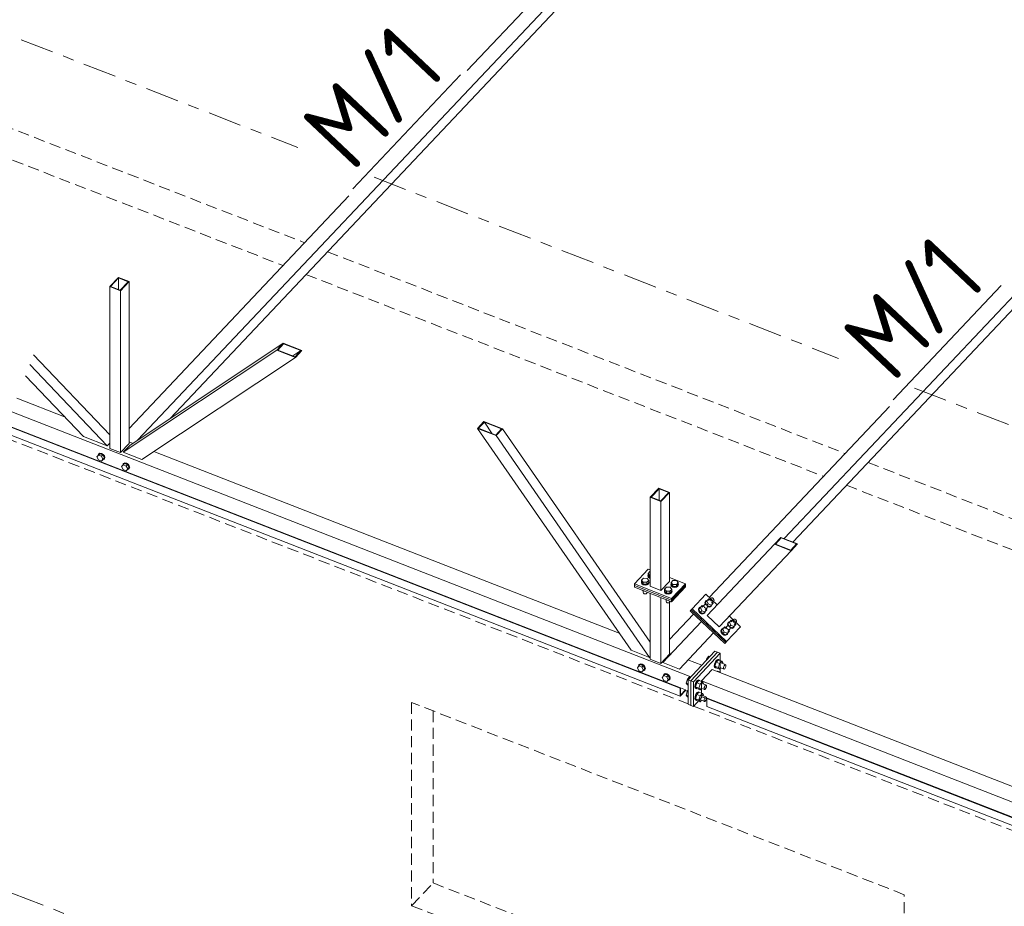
# Model space of a CAD drawing. Header units: millimetres. Extents: x -681 to 506, y -45 to 794.
# Tile 7 of 256: x -316 to -263, y 123 to 170. Entities that reach past the tile are written whole.
import ezdxf

# ---------------------------------------------------------------- set-up
doc = ezdxf.new("R2010")
doc.units = ezdxf.units.MM
doc.header["$LTSCALE"] = 0.6
for name, pattern in [('VERDECKT2', [1.5, 1, -0.5]), ('XKITLINE00', [0]), ('XKITLINE03', [6, 3, -1, 1, -1])]:
    doc.linetypes.add(name, pattern=pattern)
for name, color, linetype, lineweight in [('Bolt', 7, 'Continuous', 0), ('Part', 2, 'Continuous', 0), ('PartMark', 3, 'Continuous', 0), ('S-GRID', 1, 'Continuous', 0)]:
    doc.layers.add(name, color=color, linetype=linetype, lineweight=lineweight)
doc.styles.add('ISOCPEUR', font='ISOCPEUR.TTF')

msp = doc.modelspace()

# ---------------------------------------------------------------- linework, layer by layer
at = {"layer": 'Bolt', "color": 3, "linetype": 'XKITLINE00', "lineweight": 0}
for p, q in [((-311.825, 146.786), (-311.743, 146.882)), ((-311.743, 146.626), (-311.825, 146.786)), ((-311.764, 146.867), (-311.741, 146.936)), ((-311.762, 146.859), (-311.764, 146.867)), ((-311.671, 146.958), (-311.743, 146.882)), ((-311.743, 146.882), (-311.578, 146.818)), ((-311.741, 146.936), (-311.676, 146.969)), ((-311.741, 146.936), (-311.723, 146.955)), ((-311.659, 146.987), (-311.723, 146.955)), ((-311.676, 146.969), (-311.588, 146.956)), ((-311.506, 146.894), (-311.671, 146.958)), ((-311.571, 146.974), (-311.659, 146.987)), ((-311.588, 146.956), (-311.501, 146.9)), ((-311.506, 146.894), (-311.578, 146.818)), ((-311.578, 146.818), (-311.496, 146.658)), ((-311.483, 146.919), (-311.571, 146.974)), ((-311.424, 146.734), (-311.506, 146.894)), ((-311.424, 146.734), (-311.506, 146.639)), ((-311.501, 146.9), (-311.436, 146.818)), ((-311.424, 146.734), (-311.496, 146.658)), ((-311.419, 146.836), (-311.483, 146.919)), ((-311.436, 146.818), (-311.413, 146.73)), ((-311.413, 146.73), (-311.436, 146.66)), ((-311.395, 146.748), (-311.419, 146.836)), ((-311.419, 146.679), (-311.395, 146.748)), ((-311.578, 146.562), (-311.743, 146.626)), ((-311.496, 146.658), (-311.578, 146.562)), ((-311.506, 146.639), (-311.578, 146.562)), ((-311.501, 146.628), (-311.514, 146.63)), ((-311.436, 146.66), (-311.501, 146.628)), ((-311.436, 146.66), (-311.419, 146.679)), ((-310.495, 146.267), (-310.413, 146.363)), ((-310.413, 146.108), (-310.495, 146.267)), ((-310.434, 146.348), (-310.411, 146.418)), ((-310.432, 146.34), (-310.434, 146.348)), ((-310.341, 146.439), (-310.413, 146.363)), ((-310.413, 146.363), (-310.248, 146.299)), ((-310.411, 146.418), (-310.346, 146.45)), ((-310.411, 146.418), (-310.393, 146.436)), ((-310.329, 146.469), (-310.393, 146.436)), ((-310.346, 146.45), (-310.259, 146.437)), ((-310.176, 146.375), (-310.341, 146.439)), ((-310.241, 146.455), (-310.329, 146.469)), ((-310.259, 146.437), (-310.171, 146.382)), ((-310.176, 146.375), (-310.248, 146.299)), ((-310.248, 146.299), (-310.166, 146.139)), ((-310.153, 146.4), (-310.241, 146.455)), ((-310.094, 146.215), (-310.176, 146.375)), ((-310.094, 146.215), (-310.176, 146.12)), ((-310.171, 146.382), (-310.106, 146.299)), ((-310.094, 146.215), (-310.166, 146.139)), ((-310.089, 146.317), (-310.153, 146.4)), ((-310.106, 146.299), (-310.083, 146.211)), ((-310.083, 146.211), (-310.106, 146.141)), ((-310.066, 146.229), (-310.089, 146.317)), ((-310.089, 146.16), (-310.066, 146.229)), ((-310.248, 146.043), (-310.413, 146.108)), ((-310.166, 146.139), (-310.248, 146.043)), ((-310.176, 146.12), (-310.248, 146.043)), ((-310.171, 146.109), (-310.185, 146.111)), ((-310.106, 146.141), (-310.171, 146.109)), ((-310.106, 146.141), (-310.089, 146.16)), ((-282.293, 140.434), (-282.28, 140.463)), ((-282.268, 140.368), (-282.293, 140.434)), ((-282.293, 140.409), (-282.293, 140.434)), ((-282.268, 140.342), (-282.293, 140.409)), ((-282.28, 140.54), (-282.18, 140.646)), ((-282.28, 140.434), (-282.28, 140.54)), ((-282.187, 140.432), (-282.28, 140.54)), ((-282.187, 140.326), (-282.28, 140.434)), ((-282.187, 140.326), (-282.187, 140.432)), ((-282.187, 140.432), (-282.159, 140.432)), ((-282.18, 140.646), (-282.159, 140.646)), ((-282.639, 140.068), (-282.626, 140.097)), ((-282.614, 140.001), (-282.639, 140.068)), ((-282.639, 140.042), (-282.639, 140.068)), ((-282.614, 139.976), (-282.639, 140.042)), ((-282.626, 140.174), (-282.526, 140.28)), ((-282.626, 140.068), (-282.626, 140.174)), ((-282.533, 140.066), (-282.626, 140.174)), ((-282.533, 139.959), (-282.626, 140.068)), ((-282.54, 139.952), (-282.614, 140.001)), ((-282.614, 139.976), (-282.54, 139.927)), ((-282.438, 139.933), (-282.54, 139.952)), ((-282.54, 139.927), (-282.438, 139.907)), ((-282.533, 139.959), (-282.533, 140.066)), ((-282.341, 140.063), (-282.533, 140.066)), ((-282.533, 139.959), (-282.341, 139.957)), ((-282.526, 140.28), (-282.334, 140.277)), ((-282.335, 139.949), (-282.438, 139.933)), ((-282.438, 139.907), (-282.335, 139.924)), ((-282.241, 140.169), (-282.341, 140.063)), ((-282.341, 139.957), (-282.341, 140.063)), ((-282.341, 139.957), (-282.241, 140.062)), ((-282.258, 139.996), (-282.335, 139.949)), ((-282.335, 139.924), (-282.258, 139.971)), ((-282.334, 140.277), (-282.241, 140.169)), ((-282.194, 140.318), (-282.268, 140.368)), ((-282.268, 140.342), (-282.194, 140.293)), ((-282.228, 140.062), (-282.258, 139.996)), ((-282.258, 139.971), (-282.228, 140.037)), ((-282.241, 140.062), (-282.241, 140.169)), ((-282.241, 140.097), (-282.228, 140.062)), ((-282.228, 140.037), (-282.228, 140.062)), ((-282.194, 140.318), (-282.159, 140.312)), ((-282.194, 140.293), (-282.159, 140.286)), ((-282.159, 140.325), (-282.187, 140.326)), ((-281.058, 139.953), (-281.045, 139.981)), ((-281.033, 139.886), (-281.058, 139.953)), ((-281.058, 139.927), (-281.058, 139.953)), ((-281.033, 139.861), (-281.058, 139.927)), ((-281.045, 140.059), (-280.945, 140.165)), ((-281.045, 139.952), (-281.045, 140.059)), ((-280.953, 139.95), (-281.045, 140.059)), ((-280.953, 139.844), (-281.045, 139.952)), ((-280.959, 139.837), (-281.033, 139.886)), ((-281.033, 139.861), (-280.959, 139.811)), ((-280.953, 139.844), (-280.953, 139.95)), ((-280.76, 139.948), (-280.953, 139.95)), ((-280.945, 140.165), (-280.753, 140.162)), ((-280.66, 140.053), (-280.76, 139.948)), ((-280.76, 139.841), (-280.76, 139.948)), ((-280.76, 139.841), (-280.66, 139.947)), ((-280.677, 139.881), (-280.754, 139.834)), ((-280.753, 140.162), (-280.66, 140.053)), ((-280.647, 139.947), (-280.677, 139.881)), ((-280.677, 139.856), (-280.647, 139.921)), ((-280.66, 139.947), (-280.66, 140.053)), ((-280.66, 139.981), (-280.647, 139.947)), ((-280.647, 139.921), (-280.647, 139.947)), ((-282.551, 139.623), (-282.533, 139.602)), ((-282.545, 139.513), (-282.545, 139.615)), ((-282.531, 139.477), (-282.545, 139.513)), ((-282.533, 139.602), (-282.533, 139.616)), ((-282.533, 139.602), (-282.496, 139.601)), ((-282.531, 139.477), (-282.491, 139.451)), ((-282.491, 139.451), (-282.436, 139.44)), ((-282.436, 139.44), (-282.38, 139.449)), ((-282.38, 139.449), (-282.338, 139.475)), ((-282.338, 139.475), (-282.322, 139.51)), ((-282.322, 139.51), (-282.322, 139.534)), ((-281.404, 139.586), (-281.391, 139.615)), ((-281.379, 139.52), (-281.404, 139.586)), ((-281.404, 139.561), (-281.404, 139.586)), ((-281.379, 139.494), (-281.404, 139.561)), ((-281.391, 139.692), (-281.291, 139.798)), ((-281.391, 139.586), (-281.391, 139.692)), ((-281.298, 139.584), (-281.391, 139.692)), ((-281.298, 139.478), (-281.391, 139.586)), ((-281.305, 139.47), (-281.379, 139.52)), ((-281.379, 139.494), (-281.305, 139.445)), ((-281.203, 139.451), (-281.305, 139.47)), ((-281.305, 139.445), (-281.203, 139.426)), ((-281.298, 139.478), (-281.298, 139.584)), ((-281.106, 139.581), (-281.298, 139.584)), ((-281.298, 139.478), (-281.106, 139.475)), ((-281.291, 139.798), (-281.099, 139.796)), ((-281.1, 139.468), (-281.203, 139.451)), ((-281.203, 139.426), (-281.1, 139.442)), ((-281.006, 139.687), (-281.106, 139.581)), ((-281.106, 139.475), (-281.006, 139.581)), ((-281.106, 139.475), (-281.106, 139.581)), ((-281.023, 139.515), (-281.1, 139.468)), ((-281.1, 139.442), (-281.023, 139.489)), ((-281.099, 139.796), (-281.006, 139.687)), ((-280.993, 139.58), (-281.023, 139.515)), ((-281.023, 139.489), (-280.993, 139.555)), ((-281.006, 139.581), (-281.006, 139.687)), ((-281.006, 139.615), (-280.993, 139.58)), ((-280.993, 139.555), (-280.993, 139.58)), ((-280.857, 139.818), (-280.959, 139.837)), ((-280.959, 139.811), (-280.857, 139.792)), ((-280.953, 139.844), (-280.76, 139.841)), ((-280.754, 139.834), (-280.857, 139.818)), ((-280.857, 139.792), (-280.754, 139.808)), ((-280.754, 139.808), (-280.677, 139.856)), ((-281.316, 139.141), (-281.298, 139.12)), ((-281.31, 139.032), (-281.31, 139.133)), ((-281.296, 138.996), (-281.31, 139.032)), ((-281.298, 139.12), (-281.298, 139.134)), ((-281.298, 139.12), (-281.261, 139.12)), ((-281.296, 138.996), (-281.256, 138.969)), ((-281.256, 138.969), (-281.201, 138.959)), ((-281.201, 138.959), (-281.145, 138.967)), ((-281.145, 138.967), (-281.104, 138.993)), ((-281.104, 138.993), (-281.088, 139.029)), ((-281.088, 139.029), (-281.088, 139.052)), ((-279.375, 138.815), (-279.475, 138.71)), ((-279.385, 138.724), (-279.27, 138.846)), ((-279.318, 138.795), (-279.375, 138.815)), ((-279.288, 138.805), (-279.27, 138.846)), ((-279.279, 138.755), (-279.288, 138.805)), ((-279.27, 138.846), (-279.23, 138.866)), ((-279.203, 139.055), (-279.236, 138.98)), ((-279.236, 138.98), (-279.22, 138.887)), ((-279.23, 138.866), (-279.18, 138.861)), ((-279.221, 138.996), (-279.188, 139.071)), ((-279.205, 138.903), (-279.221, 138.996)), ((-279.22, 138.887), (-279.204, 138.864)), ((-279.209, 138.991), (-279.129, 139.076)), ((-279.144, 138.839), (-279.209, 138.991)), ((-279.173, 138.857), (-279.205, 138.903)), ((-279.203, 139.055), (-279.188, 139.071)), ((-279.188, 139.071), (-279.114, 139.109)), ((-279.18, 138.861), (-279.131, 138.831)), ((-279.132, 138.831), (-279.058, 138.909)), ((-279.131, 138.831), (-279.099, 138.785)), ((-279.029, 139.182), (-279.129, 139.076)), ((-279.129, 139.076), (-279.058, 138.909)), ((-279.123, 138.819), (-278.967, 138.763)), ((-279.114, 139.109), (-279.1, 139.107)), ((-279.058, 138.909), (-278.887, 138.847)), ((-279.039, 139.091), (-278.924, 139.213)), ((-278.972, 139.161), (-279.029, 139.182)), ((-278.967, 138.763), (-278.887, 138.847)), ((-278.942, 139.172), (-278.924, 139.213)), ((-278.934, 139.121), (-278.942, 139.172)), ((-278.901, 139.075), (-278.934, 139.121)), ((-278.924, 139.213), (-278.884, 139.233)), ((-278.853, 139.045), (-278.901, 139.075)), ((-278.855, 138.864), (-278.889, 138.789)), ((-278.887, 138.847), (-278.787, 138.953)), ((-278.884, 139.233), (-278.834, 139.227)), ((-278.877, 138.938), (-278.762, 139.06)), ((-278.858, 138.878), (-278.855, 138.864)), ((-278.802, 139.04), (-278.853, 139.045)), ((-278.834, 139.227), (-278.786, 139.197)), ((-278.787, 138.953), (-278.811, 139.009)), ((-278.762, 139.06), (-278.802, 139.04)), ((-278.786, 139.197), (-278.753, 139.151)), ((-278.744, 139.101), (-278.762, 139.06)), ((-278.753, 139.151), (-278.744, 139.101)), ((-279.548, 138.689), (-279.582, 138.613)), ((-279.582, 138.613), (-279.566, 138.52)), ((-279.567, 138.629), (-279.533, 138.705)), ((-279.551, 138.536), (-279.567, 138.629)), ((-279.566, 138.52), (-279.506, 138.435)), ((-279.555, 138.625), (-279.475, 138.71)), ((-279.484, 138.458), (-279.555, 138.625)), ((-279.491, 138.451), (-279.551, 138.536)), ((-279.548, 138.689), (-279.533, 138.705)), ((-279.533, 138.705), (-279.46, 138.742)), ((-279.506, 138.435), (-279.417, 138.379)), ((-279.402, 138.395), (-279.491, 138.451)), ((-279.404, 138.542), (-279.484, 138.458)), ((-279.484, 138.458), (-279.313, 138.396)), ((-279.475, 138.71), (-279.404, 138.542)), ((-279.46, 138.742), (-279.446, 138.741)), ((-279.417, 138.379), (-279.323, 138.369)), ((-279.404, 138.542), (-279.233, 138.481)), ((-279.308, 138.385), (-279.402, 138.395)), ((-279.323, 138.369), (-279.249, 138.407)), ((-279.313, 138.396), (-279.233, 138.481)), ((-279.235, 138.422), (-279.308, 138.385)), ((-279.247, 138.709), (-279.279, 138.755)), ((-279.249, 138.407), (-279.235, 138.422)), ((-279.199, 138.679), (-279.247, 138.709)), ((-279.201, 138.498), (-279.235, 138.422)), ((-279.233, 138.481), (-279.133, 138.587)), ((-279.223, 138.572), (-279.108, 138.694)), ((-279.204, 138.512), (-279.201, 138.498)), ((-279.148, 138.673), (-279.199, 138.679)), ((-279.133, 138.587), (-279.157, 138.642)), ((-279.108, 138.694), (-279.148, 138.673)), ((-279.09, 138.734), (-279.108, 138.694)), ((-279.103, 138.791), (-279.056, 138.762)), ((-279.099, 138.785), (-279.09, 138.734)), ((-279.095, 138.761), (-279.071, 138.746)), ((-279.071, 138.746), (-278.977, 138.735)), ((-278.962, 138.751), (-279.056, 138.762)), ((-278.977, 138.735), (-278.904, 138.773)), ((-278.889, 138.789), (-278.962, 138.751)), ((-278.904, 138.773), (-278.889, 138.789)), ((-277.991, 137.911), (-278.024, 137.836)), ((-278.024, 137.836), (-278.008, 137.743)), ((-278.009, 137.851), (-277.976, 137.927)), ((-277.993, 137.758), (-278.009, 137.851)), ((-277.997, 137.847), (-277.917, 137.932)), ((-277.932, 137.695), (-277.997, 137.847)), ((-277.961, 137.712), (-277.993, 137.758)), ((-277.991, 137.911), (-277.976, 137.927)), ((-277.976, 137.927), (-277.902, 137.964)), ((-277.92, 137.687), (-277.846, 137.765)), ((-277.818, 138.038), (-277.917, 137.932)), ((-277.917, 137.932), (-277.846, 137.765)), ((-277.902, 137.964), (-277.888, 137.963)), ((-277.846, 137.765), (-277.675, 137.703)), ((-277.827, 137.947), (-277.712, 138.068)), ((-277.761, 138.017), (-277.818, 138.038)), ((-277.73, 138.028), (-277.712, 138.068)), ((-277.722, 137.977), (-277.73, 138.028)), ((-277.689, 137.931), (-277.722, 137.977)), ((-277.712, 138.068), (-277.673, 138.089)), ((-277.641, 137.901), (-277.689, 137.931)), ((-277.675, 137.703), (-277.575, 137.809)), ((-277.673, 138.089), (-277.622, 138.083)), ((-277.666, 137.794), (-277.551, 137.916)), ((-277.59, 137.895), (-277.641, 137.901)), ((-277.622, 138.083), (-277.574, 138.053)), ((-277.575, 137.809), (-277.599, 137.865)), ((-277.551, 137.916), (-277.59, 137.895)), ((-277.574, 138.053), (-277.541, 138.007)), ((-277.533, 137.956), (-277.551, 137.916)), ((-277.541, 138.007), (-277.533, 137.956)), ((-278.337, 137.545), (-278.37, 137.469)), ((-278.37, 137.469), (-278.354, 137.376)), ((-278.355, 137.485), (-278.322, 137.56)), ((-278.339, 137.392), (-278.355, 137.485)), ((-278.354, 137.376), (-278.294, 137.291)), ((-278.343, 137.481), (-278.263, 137.566)), ((-278.272, 137.314), (-278.343, 137.481)), ((-278.279, 137.306), (-278.339, 137.392)), ((-278.337, 137.545), (-278.322, 137.56)), ((-278.322, 137.56), (-278.248, 137.598)), ((-278.294, 137.291), (-278.205, 137.235)), ((-278.19, 137.251), (-278.279, 137.306)), ((-278.192, 137.398), (-278.272, 137.314)), ((-278.272, 137.314), (-278.101, 137.252)), ((-278.163, 137.671), (-278.263, 137.566)), ((-278.263, 137.566), (-278.192, 137.398)), ((-278.248, 137.598), (-278.234, 137.596)), ((-278.205, 137.235), (-278.111, 137.225)), ((-278.192, 137.398), (-278.021, 137.337)), ((-278.096, 137.241), (-278.19, 137.251)), ((-278.173, 137.58), (-278.058, 137.702)), ((-278.106, 137.651), (-278.163, 137.671)), ((-278.111, 137.225), (-278.038, 137.262)), ((-278.101, 137.252), (-278.021, 137.337)), ((-278.023, 137.278), (-278.096, 137.241)), ((-278.076, 137.661), (-278.058, 137.702)), ((-278.068, 137.611), (-278.076, 137.661)), ((-278.035, 137.565), (-278.068, 137.611)), ((-278.058, 137.702), (-278.018, 137.722)), ((-278.038, 137.262), (-278.023, 137.278)), ((-277.987, 137.535), (-278.035, 137.565)), ((-277.989, 137.354), (-278.023, 137.278)), ((-278.021, 137.337), (-277.921, 137.442)), ((-278.018, 137.722), (-277.968, 137.717)), ((-278.011, 137.428), (-277.896, 137.549)), ((-278.008, 137.743), (-277.992, 137.719)), ((-277.992, 137.368), (-277.989, 137.354)), ((-277.936, 137.529), (-277.987, 137.535)), ((-277.968, 137.717), (-277.92, 137.687)), ((-277.921, 137.442), (-277.945, 137.498)), ((-277.896, 137.549), (-277.936, 137.529)), ((-277.92, 137.687), (-277.887, 137.64)), ((-277.911, 137.675), (-277.755, 137.618)), ((-277.878, 137.59), (-277.896, 137.549)), ((-277.892, 137.647), (-277.844, 137.617)), ((-277.887, 137.64), (-277.878, 137.59)), ((-277.883, 137.616), (-277.859, 137.601)), ((-277.859, 137.601), (-277.765, 137.591)), ((-277.75, 137.607), (-277.844, 137.617)), ((-277.765, 137.591), (-277.692, 137.629)), ((-277.755, 137.618), (-277.675, 137.703)), ((-277.677, 137.645), (-277.75, 137.607)), ((-277.692, 137.629), (-277.677, 137.645)), ((-277.644, 137.72), (-277.677, 137.645)), ((-277.646, 137.734), (-277.644, 137.72)), ((-282.699, 135.657), (-282.771, 135.581)), ((-282.769, 135.636), (-282.704, 135.668)), ((-282.769, 135.636), (-282.751, 135.654)), ((-282.687, 135.687), (-282.751, 135.654)), ((-282.704, 135.668), (-282.616, 135.655)), ((-282.534, 135.593), (-282.699, 135.657)), ((-282.599, 135.673), (-282.687, 135.687)), ((-282.616, 135.655), (-282.529, 135.6)), ((-282.511, 135.618), (-282.599, 135.673)), ((-279.164, 135.87), (-279.135, 135.975)), ((-279.135, 135.975), (-279.016, 136.102)), ((-279.084, 135.955), (-279.135, 135.975)), ((-279.016, 136.102), (-278.964, 136.082)), ((-278.72, 135.681), (-278.737, 135.57)), ((-278.673, 135.799), (-278.72, 135.681)), ((-278.699, 135.555), (-278.682, 135.667)), ((-278.632, 135.779), (-278.692, 135.562)), ((-278.682, 135.667), (-278.635, 135.784)), ((-278.61, 135.891), (-278.673, 135.799)), ((-278.635, 135.784), (-278.572, 135.877)), ((-278.512, 135.906), (-278.632, 135.779)), ((-278.451, 135.709), (-278.632, 135.779)), ((-278.547, 135.933), (-278.61, 135.891)), ((-278.572, 135.877), (-278.509, 135.919)), ((-278.547, 135.933), (-278.509, 135.919)), ((-278.512, 135.906), (-278.332, 135.836)), ((-278.511, 135.492), (-278.451, 135.709)), ((-278.509, 135.919), (-278.462, 135.899)), ((-278.462, 135.899), (-278.459, 135.885)), ((-278.332, 135.836), (-278.451, 135.709)), ((-278.357, 135.744), (-278.138, 135.659)), ((-278.272, 135.746), (-278.332, 135.836)), ((-278.28, 135.714), (-278.272, 135.746)), ((-278.173, 135.636), (-278.138, 135.659)), ((-278.138, 135.659), (-278.113, 135.648)), ((-278.113, 135.648), (-278.104, 135.607)), ((-282.853, 135.486), (-282.771, 135.581)), ((-282.771, 135.326), (-282.853, 135.486)), ((-282.792, 135.566), (-282.769, 135.636)), ((-282.79, 135.559), (-282.792, 135.566)), ((-282.771, 135.581), (-282.606, 135.517)), ((-282.606, 135.262), (-282.771, 135.326)), ((-282.534, 135.593), (-282.606, 135.517)), ((-282.606, 135.517), (-282.524, 135.357)), ((-282.524, 135.357), (-282.606, 135.262)), ((-282.534, 135.338), (-282.606, 135.262)), ((-282.529, 135.327), (-282.542, 135.329)), ((-282.452, 135.433), (-282.534, 135.593)), ((-282.452, 135.433), (-282.534, 135.338)), ((-282.529, 135.6), (-282.464, 135.517)), ((-282.464, 135.36), (-282.529, 135.327)), ((-282.452, 135.433), (-282.524, 135.357)), ((-282.447, 135.535), (-282.511, 135.618)), ((-282.464, 135.517), (-282.441, 135.429)), ((-282.441, 135.429), (-282.464, 135.36)), ((-282.464, 135.36), (-282.447, 135.378)), ((-282.423, 135.447), (-282.447, 135.535)), ((-282.447, 135.378), (-282.423, 135.447)), ((-281.462, 135.047), (-281.439, 135.117)), ((-281.369, 135.139), (-281.441, 135.062)), ((-281.439, 135.117), (-281.374, 135.15)), ((-281.439, 135.117), (-281.421, 135.135)), ((-281.357, 135.168), (-281.421, 135.135)), ((-281.374, 135.15), (-281.287, 135.136)), ((-281.204, 135.075), (-281.369, 135.139)), ((-281.269, 135.155), (-281.357, 135.168)), ((-281.287, 135.136), (-281.199, 135.081)), ((-281.181, 135.099), (-281.269, 135.155)), ((-278.737, 135.57), (-278.72, 135.494)), ((-278.72, 135.494), (-278.673, 135.475)), ((-278.682, 135.479), (-278.699, 135.555)), ((-278.511, 135.492), (-278.692, 135.562)), ((-278.692, 135.562), (-278.632, 135.473)), ((-278.635, 135.46), (-278.682, 135.479)), ((-278.673, 135.475), (-278.672, 135.475)), ((-278.673, 135.475), (-278.635, 135.46)), ((-278.622, 135.469), (-278.635, 135.46)), ((-278.632, 135.473), (-278.451, 135.402)), ((-278.56, 135.286), (-278.547, 135.295)), ((-278.547, 135.295), (-278.509, 135.28)), ((-278.522, 135.272), (-278.509, 135.28)), ((-278.511, 135.492), (-278.451, 135.402)), ((-278.509, 135.28), (-278.462, 135.261)), ((-278.462, 135.261), (-278.459, 135.247)), ((-278.451, 135.402), (-278.381, 135.477)), ((-278.426, 135.494), (-278.208, 135.409)), ((-278.242, 135.46), (-278.233, 135.521)), ((-278.233, 135.419), (-278.242, 135.46)), ((-278.233, 135.521), (-278.208, 135.585)), ((-278.208, 135.409), (-278.233, 135.419)), ((-278.208, 135.585), (-278.173, 135.636)), ((-278.173, 135.432), (-278.208, 135.409)), ((-278.138, 135.482), (-278.173, 135.432)), ((-278.113, 135.546), (-278.138, 135.482)), ((-278.104, 135.607), (-278.113, 135.546)), ((-281.523, 134.967), (-281.441, 135.062)), ((-281.441, 134.807), (-281.523, 134.967)), ((-281.46, 135.04), (-281.462, 135.047)), ((-281.441, 135.062), (-281.276, 134.998)), ((-281.276, 134.743), (-281.441, 134.807)), ((-281.204, 135.075), (-281.276, 134.998)), ((-281.276, 134.998), (-281.194, 134.838)), ((-281.194, 134.838), (-281.276, 134.743)), ((-281.204, 134.819), (-281.276, 134.743)), ((-281.199, 134.808), (-281.213, 134.81)), ((-281.122, 134.915), (-281.204, 135.075)), ((-281.122, 134.915), (-281.204, 134.819)), ((-281.199, 135.081), (-281.134, 134.998)), ((-281.134, 134.841), (-281.199, 134.808)), ((-281.122, 134.915), (-281.194, 134.838)), ((-281.117, 135.017), (-281.181, 135.099)), ((-281.134, 134.998), (-281.111, 134.91)), ((-281.111, 134.91), (-281.134, 134.841)), ((-281.134, 134.841), (-281.117, 134.859)), ((-281.094, 134.929), (-281.117, 135.017)), ((-281.117, 134.859), (-281.094, 134.929)), ((-280.173, 134.876), (-280.233, 134.66)), ((-280.134, 134.621), (-280.233, 134.66)), ((-280.233, 134.66), (-280.173, 134.57)), ((-280.053, 135.003), (-280.173, 134.876)), ((-280.173, 134.876), (-280.122, 134.856)), ((-280.053, 135.003), (-280.002, 134.983)), ((-279.757, 134.582), (-279.774, 134.471)), ((-279.711, 134.7), (-279.757, 134.582)), ((-279.669, 134.68), (-279.729, 134.463)), ((-279.719, 134.568), (-279.673, 134.685)), ((-279.648, 134.792), (-279.711, 134.7)), ((-279.673, 134.685), (-279.61, 134.777)), ((-279.55, 134.807), (-279.669, 134.68)), ((-279.489, 134.61), (-279.669, 134.68)), ((-279.584, 134.834), (-279.648, 134.792)), ((-279.61, 134.777), (-279.546, 134.82)), ((-279.584, 134.834), (-279.546, 134.82)), ((-279.55, 134.807), (-279.369, 134.736)), ((-279.549, 134.393), (-279.489, 134.61)), ((-279.546, 134.82), (-279.5, 134.8)), ((-279.5, 134.8), (-279.497, 134.786)), ((-279.369, 134.736), (-279.489, 134.61)), ((-279.394, 134.645), (-279.176, 134.56)), ((-279.309, 134.647), (-279.369, 134.736)), ((-279.318, 134.615), (-279.309, 134.647)), ((-280.173, 134.238), (-280.233, 134.021)), ((-280.173, 134.57), (-280.134, 134.555)), ((-280.134, 134.279), (-280.173, 134.238)), ((-280.173, 134.238), (-280.134, 134.223)), ((-279.774, 134.471), (-279.757, 134.395)), ((-279.757, 134.395), (-279.711, 134.376)), ((-279.711, 134.062), (-279.757, 133.944)), ((-279.736, 134.456), (-279.719, 134.568)), ((-279.719, 134.38), (-279.736, 134.456)), ((-279.549, 134.393), (-279.729, 134.463)), ((-279.729, 134.463), (-279.669, 134.374)), ((-279.673, 134.361), (-279.719, 134.38)), ((-279.711, 134.376), (-279.71, 134.376)), ((-279.711, 134.376), (-279.673, 134.361)), ((-279.648, 134.154), (-279.711, 134.062)), ((-279.66, 134.37), (-279.673, 134.361)), ((-279.673, 134.047), (-279.61, 134.139)), ((-279.669, 134.374), (-279.489, 134.303)), ((-279.55, 134.169), (-279.669, 134.042)), ((-279.584, 134.196), (-279.648, 134.154)), ((-279.61, 134.139), (-279.546, 134.181)), ((-279.584, 134.196), (-279.546, 134.181)), ((-279.55, 134.169), (-279.369, 134.098)), ((-279.549, 134.393), (-279.489, 134.303)), ((-279.546, 134.181), (-279.5, 134.162)), ((-279.5, 134.162), (-279.497, 134.148)), ((-279.489, 134.303), (-279.418, 134.378)), ((-279.369, 134.098), (-279.489, 133.971)), ((-279.464, 134.395), (-279.245, 134.31)), ((-279.309, 134.008), (-279.369, 134.098)), ((-279.28, 134.361), (-279.27, 134.422)), ((-279.27, 134.32), (-279.28, 134.361)), ((-279.27, 134.422), (-279.245, 134.486)), ((-279.245, 134.31), (-279.27, 134.32)), ((-279.245, 134.486), (-279.211, 134.537)), ((-279.211, 134.332), (-279.245, 134.31)), ((-279.211, 134.537), (-279.176, 134.56)), ((-279.176, 134.383), (-279.211, 134.332)), ((-279.176, 134.56), (-279.151, 134.549)), ((-279.151, 134.447), (-279.176, 134.383)), ((-279.151, 134.549), (-279.141, 134.508)), ((-279.141, 134.508), (-279.151, 134.447)), ((-280.134, 133.983), (-280.233, 134.021)), ((-280.233, 134.021), (-280.173, 133.932)), ((-280.173, 133.932), (-280.134, 133.916)), ((-279.757, 133.944), (-279.774, 133.832)), ((-279.774, 133.832), (-279.757, 133.757)), ((-279.757, 133.757), (-279.711, 133.737)), ((-279.736, 133.818), (-279.719, 133.929)), ((-279.719, 133.742), (-279.736, 133.818)), ((-279.669, 134.042), (-279.729, 133.825)), ((-279.549, 133.755), (-279.729, 133.825)), ((-279.729, 133.825), (-279.669, 133.735)), ((-279.719, 133.929), (-279.673, 134.047)), ((-279.673, 133.723), (-279.719, 133.742)), ((-279.711, 133.737), (-279.71, 133.738)), ((-279.711, 133.737), (-279.673, 133.723)), ((-279.66, 133.731), (-279.673, 133.723)), ((-279.489, 133.971), (-279.669, 134.042)), ((-279.669, 133.735), (-279.489, 133.665)), ((-279.549, 133.755), (-279.489, 133.971)), ((-279.549, 133.755), (-279.489, 133.665)), ((-279.489, 133.665), (-279.418, 133.739)), ((-279.464, 133.756), (-279.245, 133.671)), ((-279.394, 134.007), (-279.176, 133.921)), ((-279.318, 133.977), (-279.309, 134.008)), ((-279.28, 133.723), (-279.27, 133.784)), ((-279.27, 133.682), (-279.28, 133.723)), ((-279.27, 133.784), (-279.245, 133.848)), ((-279.245, 133.671), (-279.27, 133.682)), ((-279.245, 133.848), (-279.211, 133.898)), ((-279.211, 133.694), (-279.245, 133.671)), ((-279.211, 133.898), (-279.176, 133.921)), ((-279.176, 133.744), (-279.211, 133.694)), ((-279.176, 133.921), (-279.151, 133.911)), ((-279.151, 133.809), (-279.176, 133.744)), ((-279.151, 133.911), (-279.141, 133.87)), ((-279.141, 133.87), (-279.151, 133.809))]:
    msp.add_line(p, q, dxfattribs=at)
at = {"layer": 'Part', "color": 2, "linetype": 'XKITLINE00', "lineweight": 0}
for p, q in [((-291.982, 167.494), (-279.641, 180.567)), ((-309.641, 147.688), (-278.881, 180.271)), ((-307.913, 148.836), (-278.881, 179.59)), ((-274.985, 142.407), (-249.909, 168.97)), ((-274.516, 142.224), (-249.909, 168.289)), ((-353.301, 163.604), (-279.981, 135.005)), ((-280.56, 134.388), (-353.458, 162.822)), ((-353.453, 162.845), (-280.543, 134.406)), ((-353.537, 162.427), (-280.56, 133.962)), ((-310.1, 148.303), (-298.311, 160.791)), ((-310.67, 156.409), (-311.131, 155.921)), ((-311.085, 155.928), (-310.658, 156.38)), ((-310.67, 156.409), (-310.1, 156.187)), ((-310.658, 156.38), (-310.658, 155.762)), ((-310.145, 156.18), (-310.658, 156.38)), ((-311.131, 155.921), (-311.131, 147.239)), ((-311.131, 155.921), (-310.561, 155.699)), ((-311.085, 155.928), (-310.572, 155.728)), ((-310.572, 155.728), (-310.145, 156.18)), ((-310.1, 156.187), (-310.561, 155.699)), ((-310.561, 155.699), (-310.561, 147.017)), ((-310.1, 156.187), (-310.1, 147.505)), ((-301.834, 152.879), (-310.062, 147.407)), ((-301.834, 152.879), (-302.18, 152.513)), ((-301.814, 152.847), (-302.125, 152.517)), ((-300.837, 152.491), (-301.834, 152.879)), ((-300.892, 152.487), (-301.814, 152.847)), ((-311.131, 147.963), (-315.218, 152.26)), ((-302.18, 152.513), (-310.408, 147.041)), ((-301.183, 152.124), (-309.411, 146.652)), ((-302.18, 152.513), (-301.183, 152.124)), ((-302.125, 152.517), (-301.203, 152.157)), ((-301.319, 152.203), (-300.892, 152.487)), ((-301.203, 152.157), (-300.892, 152.487)), ((-301.183, 152.124), (-300.837, 152.491)), ((-311.267, 147.376), (-315.42, 151.742)), ((-312.546, 147.875), (-315.654, 151.142)), ((-316.123, 149.938), (-313.557, 148.937)), ((-278.994, 139.262), (-269.339, 149.49)), ((-291.075, 148.683), (-291.421, 148.317)), ((-291.421, 148.317), (-290.424, 147.928)), ((-291.421, 148.317), (-283.193, 136.425)), ((-291.367, 148.32), (-291.055, 148.65)), ((-291.367, 148.32), (-290.444, 147.961)), ((-291.075, 148.683), (-290.078, 148.294)), ((-291.055, 148.65), (-290.628, 148.032)), ((-290.133, 148.29), (-291.055, 148.65)), ((-312.546, 147.875), (-311.267, 147.376)), ((-311.174, 148.008), (-311.131, 147.991)), ((-290.444, 147.961), (-290.133, 148.29)), ((-290.078, 148.294), (-290.424, 147.928)), ((-290.424, 147.928), (-282.196, 136.036)), ((-282.159, 136.849), (-290.078, 148.294)), ((-311.267, 147.376), (-311.131, 147.52)), ((-310.1, 147.505), (-310.561, 147.017)), ((-310.062, 147.407), (-310.408, 147.041)), ((-310.1, 147.589), (-309.904, 147.512)), ((-310.561, 147.017), (-311.131, 147.239)), ((-310.408, 147.041), (-309.411, 146.652)), ((-308.778, 147.073), (-283.826, 137.341)), ((-281.698, 145.109), (-282.159, 144.62)), ((-282.159, 144.62), (-282.159, 139.849)), ((-282.159, 144.62), (-281.589, 144.398)), ((-282.113, 144.627), (-281.686, 145.079)), ((-282.113, 144.627), (-281.6, 144.427)), ((-281.698, 145.109), (-281.128, 144.886)), ((-281.686, 145.079), (-281.686, 144.461)), ((-281.173, 144.879), (-281.686, 145.079)), ((-281.6, 144.427), (-281.173, 144.879)), ((-281.128, 144.886), (-281.589, 144.398)), ((-281.128, 144.886), (-281.128, 140.115)), ((-281.589, 144.398), (-281.589, 139.626)), ((-275.502, 142.107), (-279.116, 138.281)), ((-275.156, 142.474), (-275.502, 142.107)), ((-275.502, 142.107), (-274.609, 141.759)), ((-275.14, 142.442), (-275.451, 142.113)), ((-275.451, 142.113), (-274.625, 141.79)), ((-275.156, 142.474), (-274.263, 142.125)), ((-274.314, 142.12), (-275.14, 142.442)), ((-274.625, 141.79), (-274.314, 142.12)), ((-274.609, 141.759), (-274.263, 142.125)), ((-274.609, 141.759), (-278.47, 137.67)), ((-282.266, 140.768), (-283.015, 139.974)), ((-282.266, 140.768), (-282.159, 140.726)), ((-283.015, 139.974), (-281.02, 139.196)), ((-283.015, 139.974), (-283.015, 139.889)), ((-283.015, 139.889), (-281.02, 139.111)), ((-283.015, 139.804), (-283.015, 139.889)), ((-281.02, 139.111), (-283.015, 139.889)), ((-281.128, 140.115), (-281.589, 139.626)), ((-281.128, 140.324), (-280.271, 139.99)), ((-280.271, 139.99), (-281.02, 139.196)), ((-280.271, 139.905), (-281.02, 139.111)), ((-280.271, 139.905), (-281.02, 139.111)), ((-280.271, 139.905), (-280.271, 139.99)), ((-280.271, 139.819), (-280.271, 139.905)), ((-281.02, 139.026), (-283.015, 139.804)), ((-281.589, 139.626), (-282.159, 139.849)), ((-282.159, 135.938), (-282.159, 139.47)), ((-280.271, 139.819), (-281.02, 139.026)), ((-279.175, 139.433), (-279.924, 138.639)), ((-279.175, 139.433), (-278.568, 138.861)), ((-281.589, 139.247), (-281.589, 135.716)), ((-281.128, 136.205), (-281.128, 139.068)), ((-281.02, 139.196), (-281.02, 139.111)), ((-281.02, 139.111), (-281.02, 139.026)), ((-281.128, 137.002), (-279.843, 138.363)), ((-279.974, 138.586), (-280.024, 138.533)), ((-280.024, 138.533), (-278.166, 136.779)), ((-279.924, 138.639), (-279.974, 138.586)), ((-279.974, 138.586), (-278.116, 136.832)), ((-279.974, 138.586), (-278.116, 136.832)), ((-279.924, 138.639), (-278.066, 136.885)), ((-279.116, 138.281), (-278.47, 137.67)), ((-281.494, 135.763), (-279.418, 137.961)), ((-277.922, 138.25), (-277.316, 137.678)), ((-278.772, 137.351), (-280.601, 135.414)), ((-278.066, 136.885), (-277.316, 137.678)), ((-278.116, 136.832), (-278.166, 136.779)), ((-278.116, 136.832), (-278.066, 136.885)), ((-282.196, 136.036), (-283.193, 136.425)), ((-281.589, 135.716), (-281.128, 136.205)), ((-281.128, 136.288), (-281.033, 136.251)), ((-278.693, 136.369), (-280.134, 134.843)), ((-278.551, 136.314), (-279.992, 134.787)), ((-278.551, 136.314), (-279.992, 134.787)), ((-278.408, 136.258), (-279.849, 134.732)), ((-278.693, 136.369), (-278.551, 136.314)), ((-278.551, 136.314), (-278.408, 136.258)), ((-278.408, 136.258), (-278.408, 135.227)), ((-282.196, 136.036), (-282.159, 136.076)), ((-282.159, 135.938), (-281.589, 135.716)), ((-280.601, 135.414), (-281.494, 135.763)), ((-280.139, 135.903), (-279.404, 135.616)), ((-279.417, 134.785), (-278.841, 135.396)), ((-278.841, 135.396), (-254.636, 125.955)), ((-280.134, 134.843), (-279.992, 134.787)), ((-280.134, 133.524), (-280.134, 134.843)), ((-279.992, 134.787), (-279.849, 134.732)), ((-279.992, 133.468), (-279.992, 134.787)), ((-279.992, 134.787), (-279.992, 133.468)), ((-279.849, 134.732), (-279.849, 133.412)), ((-279.417, 133.934), (-279.417, 134.785)), ((-279.417, 134.785), (-184.991, 97.954)), ((-280.543, 134.406), (-280.56, 134.388)), ((-280.56, 133.962), (-280.56, 134.388)), ((-280.56, 133.962), (-280.272, 134.268)), ((-280.543, 134.006), (-280.543, 134.406)), ((-280.543, 134.399), (-280.272, 134.293)), ((-280.272, 134.293), (-280.543, 134.006)), ((-280.272, 134.268), (-280.272, 134.293)), ((-280.272, 134.268), (-280.134, 134.214)), ((-279.849, 133.412), (-279.373, 133.917)), ((-279.417, 133.934), (-279.135, 133.824)), ((-279.118, 133.851), (-279.135, 133.832)), ((-185.57, 97.337), (-279.135, 133.832)), ((-279.135, 133.832), (-279.135, 133.407)), ((-279.118, 133.851), (-185.553, 97.355)), ((-280.134, 133.524), (-279.992, 133.468)), ((-279.992, 133.468), (-279.849, 133.412)), ((-279.135, 133.407), (-185.57, 96.911))]:
    msp.add_line(p, q, dxfattribs=at)
at = {"layer": 'Part', "color": 4, "linetype": 'VERDECKT2', "lineweight": 0}
for p, q in [((-320.219, 165.884), (-300.692, 158.268)), ((-321.372, 164.663), (-301.845, 157.047)), ((-353.584, 162.19), (-280.134, 133.541)), ((-299.462, 157.788), (-271.72, 146.967)), ((-300.615, 156.567), (-272.873, 145.746)), ((-270.49, 146.488), (-242.748, 135.667)), ((-271.643, 145.267), (-243.901, 134.446)), ((-268.544, 123.317), (-294.951, 133.618)), ((-294.951, 133.618), (-294.951, 122.723)), ((-293.798, 133.168), (-293.798, 123.944)), ((-279.837, 133.425), (-185.144, 96.49)), ((-294.951, 122.723), (-293.798, 123.944)), ((-293.798, 123.944), (-268.544, 114.093)), ((-268.544, 112.423), (-268.544, 123.317)), ((-294.951, 122.723), (-268.544, 112.423))]:
    msp.add_line(p, q, dxfattribs=at)
at = {"layer": 'PartMark', "color": 1, "linetype": 'XKITLINE00', "lineweight": 0}
for p, q in [((-298.109, 161.15), (-292.33, 167.272)), ((-269.137, 149.849), (-263.358, 155.971))]:
    msp.add_line(p, q, dxfattribs=at)
at = {"layer": 'S-GRID', "color": 1, "linetype": 'XKITLINE03', "lineweight": 0}
for p, q in [((-325.936, 173.08), (-301.044, 163.371)), ((-296.964, 161.78), (-272.072, 152.071)), ((-396.876, 154.803), (28.314, -11.044)), ((-267.992, 150.479), (-243.1, 140.77))]:
    msp.add_line(p, q, dxfattribs=at)

# ---------------------------------------------------------------- texts
at = {"layer": 'PartMark', "color": 1, "style": 'ISOCPEUR', "width": 0.85}
for s, rotation, p in [('M/1', 46.6502, (-298.133, 161.998)), ('RT/14', -21.3083, (-328.33, 155.451)), ('M/1', 46.6502, (-269.161, 150.698))]:
    msp.add_text(s, height=4, rotation=rotation, dxfattribs=at).set_placement(p)

doc.saveas('drawing.dxf')
